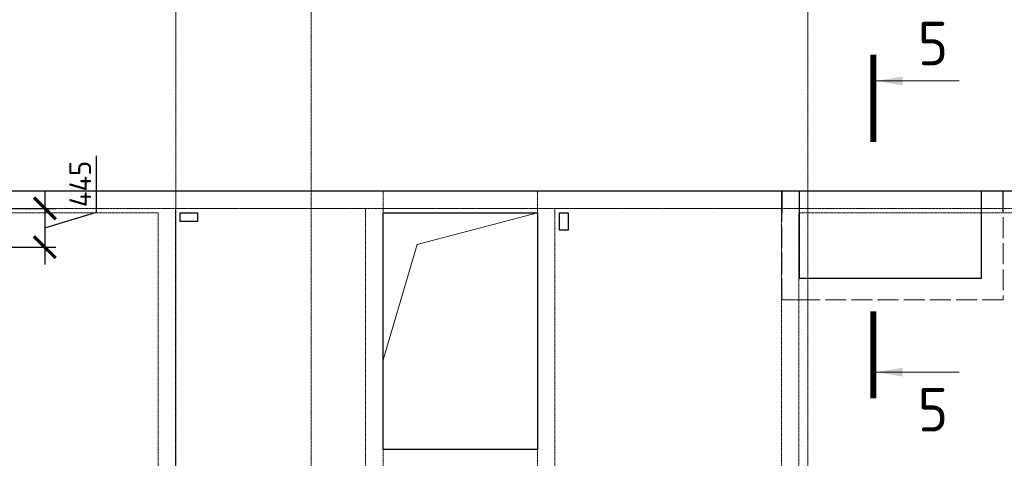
# Model space of a CAD drawing. Header units: millimetres. Extents: x -386473 to 311666, y -59266 to 291810.
# Tile 71 of 132: x 24372 to 35666, y 28526 to 33564. Entities that reach past the tile are written whole.
import ezdxf

# ---------------------------------------------------------------- set-up
doc = ezdxf.new("R2010")
doc.units = ezdxf.units.MM
for name, pattern in [('______5', [1100, 800, -100, 100, -100]), ('ACAD_ISO02W100', [15, 12, -3]), ('DASHED', [7, 5, -2, 0]), ('осевая', [50.8, 31.75, -6.35, 6.35, -6.35])]:
    doc.linetypes.add(name, pattern=pattern)
doc.layers.add('Клапаны_для_электрика', color=7, linetype='Continuous', plot=False)
doc.layers.add('Колонна_ бетон', color=7, linetype='Continuous', lineweight=50, true_color=0xb4b496)
for name, color, linetype, lineweight in [('Оси', 40, '______5', 18), ('Перекрытие ж_бетон', 1, 'Continuous', 30), ('РАЗМЕРЫ', 1, 'Continuous', 9), ('Узлы', 7, 'Continuous', 0)]:
    doc.layers.add(name, color=color, linetype=linetype, lineweight=lineweight)
doc.styles.add('GOST-2.304_Type-B', font='GOST_Common.ttf')
doc.dimstyles.new('СПДС', dxfattribs={"dimscale": 100, "dimtxt": 2.5, "dimasz": 2.5, "dimexe": 1.25, "dimexo": 0, "dimtad": 1, "dimdec": 0, "dimtxsty": 'GOST-2.304_Type-B', "dimblk": 'ARCHTICK', "dimcen": 2.5, "dimdle": 2, "dimadec": 0, "dimazin": 2, "dimtfac": 0.75, "dimtdec": 0, "dimtmove": 1, "dimatfit": 3, "dimfxl": 1, "dimtolj": 1, "dimarcsym": 1})

# ---------------------------------------------------------------- blocks, each defined once
blk = doc.blocks.new('оси2')
at = {"layer": 'Оси', "color": 16, "linetype": 'осевая', "lineweight": 0, "ltscale": 0.25, "transparency": 33554687}
for p, q in [((1003495.5, 5465.4), (1003495.5, -20739.3)), ((1005045.5, 5465.4), (1005045.5, -20739.3)), ((1010745.5, 5465.4), (1010745.5, -20739.3)), ((979200, 1707.1), (1032582.1, 1707.1))]:
    blk.add_line(p, q, dxfattribs=at)
blk = doc.blocks.new('_ArchTick')
at = {"color": 0, "linetype": 'ByBlock', "const_width": 0.15}
blk.add_lwpolyline([(-0.5, -0.5), (0.5, 0.5)], dxfattribs=at)
blk = doc.blocks.new('*D174')
at = {"layer": 'DEFPOINTS', "color": 0, "transparency": 16777216}
for p in [(24010, 31396, 160), (23913, 30951), (24661, 30951)]:
    blk.add_point(p, dxfattribs=at)
at = {"layer": 'РАЗМЕРЫ', "color": 0, "lineweight": -2, "transparency": 16777216}
for p, q in [((25255, 31352), (25255, 32002)), ((24661, 31596), (24661, 30751)), ((24010, 31396), (24786, 31396)), ((24661, 31174), (25255, 31352)), ((23913, 30951), (24786, 30951))]:
    blk.add_line(p, q, dxfattribs=at)
at = {"layer": 'РАЗМЕРЫ', "color": 0, "lineweight": -2, "transparency": 16777216, "xscale": 250, "yscale": 250, "zscale": 250}
for p, rotation in [((24661, 31396), 90), ((24661, 30951), 270)]:
    blk.add_blockref('_ArchTick', p, dxfattribs=dict(at, rotation=rotation))
at = {"layer": 'РАЗМЕРЫ', "color": 0, "lineweight": 0, "transparency": 16777216, "insert": (25067, 31677), "char_height": 250, "attachment_point": 5, "rotation": 90, "style": 'GOST-2.304_Type-B'}
blk.add_mtext('\\A1;445', dxfattribs=at)
blk = doc.blocks.new('стены подвала')
at = {"layer": 'Колонна_ бетон', "color": 252, "linetype": 'DASHED', "lineweight": 0, "ltscale": 0.3, "true_color": 0x939598, "transparency": 33554687}
for p, q in [((-150847, -10025, 160), (-198397, -10025, 160)), ((-175667, -10025, 160), (-175667, -16975, 160)), ((-175667, -10025, 160), (-175667, -10025, 160)), ((-173897, -10025, 160), (-173897, -16975, 160)), ((-173897, -10025, 160), (-173897, -10025, 160)), ((-171097, -10025, 160), (-171097, -15875, 160)), ((-171097, -10025, 160), (-171097, -10025, 160)), ((-168557, -10025, 160), (-168557, -10025, 160)), ((-168557, -10025, 160), (-168557, -10275, 160)), ((-178247, -10275, 160), (-184547, -10275, 160)), ((-178247, -10275, 160), (-178247, -10275, 160)), ((-178247, -10275, 160), (-178247, -17675, 160)), ((-178047, -10225, 160), (-178047, -16425, 160)), ((-178047, -10225, 160), (-178047, -10225, 160)), ((-178047, -10225, 160), (-175867, -10225, 160)), ((-175867, -16975, 160), (-175867, -10225, 160)), ((-175867, -10225, 160), (-175867, -10225, 160)), ((-175667, -10225, 160), (-175667, -10225, 160)), ((-173897, -10225, 160), (-175667, -10225, 160)), ((-173897, -10225, 160), (-173897, -10225, 160)), ((-173697, -10225, 160), (-171097, -10225, 160)), ((-173697, -10225, 160), (-173697, -10225, 160)), ((-173697, -10225, 160), (-173697, -15875, 160)), ((-171097, -10225, 160), (-171097, -10225, 160)), ((-170897, -10275, 160), (-170897, -10275, 160)), ((-170897, -17675, 160), (-170897, -10275, 160)), ((-170897, -10275, 160), (-166597, -10275, 160)), ((-168557, -10275, 160), (-168557, -10275, 160)), ((-171097, -11275, 160), (-171097, -11275, 160)), ((-170897, -11275, 160), (-171097, -11275, 160)), ((-170897, -11275, 160), (-170897, -11275, 160)), ((-175667, -12995, 160), (-175667, -12995, 160)), ((-173897, -12995, 160), (-175667, -12995, 160)), ((-173897, -12995, 160), (-173897, -12995, 160))]:
    blk.add_line(p, q, dxfattribs=at)
blk = doc.blocks.new('отверстия')
at = {"layer": 'Клапаны_для_электрика', "color": 2, "lineweight": 30}
for points in [[(-172747, 91392), (-172547, 91392), (-172547, 91292), (-172747, 91292)], [(-168397, 91392), (-168297, 91392), (-168297, 91192), (-168397, 91192)]]:
    blk.add_lwpolyline(points, close=True, dxfattribs=at)

msp = doc.modelspace()

# ---------------------------------------------------------------- linework, layer by layer
at = {"layer": 'Перекрытие ж_бетон'}
for points in [[(6063.2, 14696.4), (10163.2, 14696.4), (10163.2, 14446.4), (46963.2, 14446.4), (46963.2, 14696.4), (53363.2, 14696.4), (53363.2, 31596.4), (5813.4, 31596.4), (5813.4, 17596.4), (6063.2, 17596.4), (6063.2, 14696.4)], [(33313.4, 31596.4), (33313.4, 30596.4), (35403.4, 30596.4), (35403.4, 31596.4)]]:
    msp.add_lwpolyline(points, dxfattribs=at)
at = {"layer": 'Перекрытие ж_бетон', "color": 252, "linetype": 'ACAD_ISO02W100', "lineweight": 0, "ltscale": 20, "true_color": 0x939598}
msp.add_lwpolyline([(35653.4, 31596.4), (35653.4, 30346.4), (33113.4, 30346.4), (33113.4, 31596.4)], dxfattribs=at)
at = {"layer": 'Перекрытие ж_бетон', "elevation": 0}
msp.add_lwpolyline([(28543.4, 31346.4), (30313.4, 31346.4), (30313.4, 28626.4), (28543.4, 28626.4)], close=True, dxfattribs=at)
at = {"layer": 'РАЗМЕРЫ', "lineweight": -2}
msp.add_lwpolyline([(33113.4, 31596.4), (33113.4, 31346.4)], dxfattribs=at)
msp.add_lwpolyline([(33113.4, 31596.4), (33113.4, 31346.4)], dxfattribs=at)
at = {"layer": 'РАЗМЕРЫ', "lineweight": 0}
msp.add_lwpolyline([(28543.4, 29656.4), (28932, 30980.7), (30313.4, 31346.4)], dxfattribs=at)
at = {"layer": 'Узлы', "color": 1, "linetype": 'Continuous', "lineweight": 0}
for p, q in [((34198.2, 32860.4, 3260), (35148.2, 32860.4, 3260)), ((34198.2, 29515.7, 3260), (35148.2, 29515.7, 3260))]:
    msp.add_line(p, q, dxfattribs=at)
at = {"layer": 'Узлы', "color": 1, "linetype": 'Continuous', "lineweight": 0, "const_width": 70, "elevation": 3260}
for points in [[(34163.2, 33160.4), (34163.2, 32160.4)], [(34163.2, 29215.7), (34163.2, 30215.7)]]:
    msp.add_lwpolyline(points, dxfattribs=at)
at = {"layer": 'Узлы', "color": 1, "linetype": 'Continuous', "lineweight": 0}
for points in [[(34198.2, 32860.4, 3260), (34498.6, 32810.2, 3260), (34498.6, 32910.7, 3260)], [(34198.2, 29515.7, 3260), (34498.6, 29465.4, 3260), (34498.6, 29565.9, 3260)]]:
    msp.add_solid(points, dxfattribs=at)

# ---------------------------------------------------------------- block references
at = {"layer": 'РАЗМЕРЫ'}
for name, p in [('оси2', (-977331.7, 29689.3, 160)), ('стены подвала', (204207.7, 41621.8))]:
    msp.add_blockref(name, p, dxfattribs=at)
at = {"layer": 'РАЗМЕРЫ', "color": 6}
msp.add_blockref('отверстия', (198960.1, -60045.9, 160), dxfattribs=at)

# ---------------------------------------------------------------- texts
at = {"layer": 'Узлы', "color": 1, "linetype": 'Continuous', "lineweight": 0, "char_height": 500, "attachment_point": 5, "style": 'GOST-2.304_Type-B'}
for insert in [(34848.2, 33290.4, 3260), (34848.2, 29085.7, 3260)]:
    msp.add_mtext_dynamic_manual_height_columns('5', width=723.88, gutter_width=25, heights=[0], dxfattribs=dict(at, insert=insert))

# ---------------------------------------------------------------- dimensions: what is measured, and where the dimension line sits
at = {"layer": 'РАЗМЕРЫ', "color": 1, "lineweight": 0}
dim = msp.add_linear_dim(base=(24661.2, 30951.3), p1=(24009.6, 31396.4, 160), p2=(23913.3, 30951.3), angle=90, dimstyle='СПДС', dxfattribs=at)
dim.commit()
dim.dimension.update_dxf_attribs({"geometry": '*D174', "text_midpoint": (25067.5, 31414.5)})

doc.saveas('drawing.dxf')
